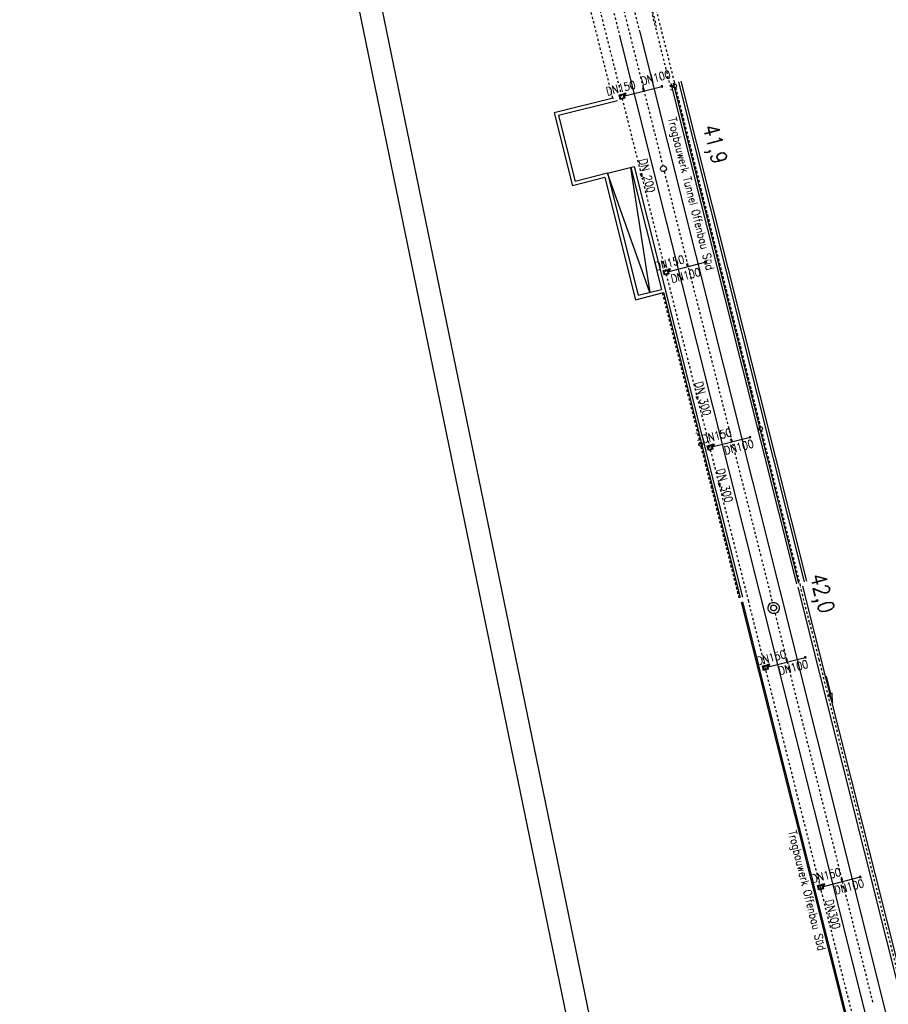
# Model space of a CAD drawing. Extents: x 447045 to 447634, y 442020 to 443192.
# Tile 10 of 24: x 447045 to 447237, y 442726 to 442943. Entities that reach past the tile are written whole.
import ezdxf

# ---------------------------------------------------------------- set-up
doc = ezdxf.new("R2010")
doc.units = 0
doc.header["$LTSCALE"] = 2
doc.header["$MEASUREMENT"] = 0
for name, pattern in [('ACAD_ISO03W100', [0.5, 0.25, -0.25]), ('ACAD_ISO10W100W', [0.5, 0.25, -0.25]), ('AUSGEZOGEN', [0]), ('STRICHLINIEX2', [0.5, 0.25, -0.25])]:
    doc.linetypes.add(name, pattern=pattern)
doc.layers.get('0').update_dxf_attribs({"linetype": 'AUSGEZOGEN'})
for name, color, linetype in [('Bahnachse', 7, 'CONTINUOUS'), ('FBR', 8, 'CONTINUOUS'), ('Gleisachsen', 7, 'CONTINUOUS'), ('Ingenieurbauwerke', 15, 'CONTINUOUS'), ('Planeinteilung', 6, 'CONTINUOUS'), ('RAHMEN', 250, 'AUSGEZOGEN'), ('SCHLITZRINNE', 8, 'AUSGEZOGEN'), ('Tiefenentwässerung_und_Sammelle', 15, 'CONTINUOUS')]:
    doc.layers.add(name, color=color, linetype=linetype)
doc.styles.add('ROMANS', font='romans.shx', dxfattribs={"width": 0.8})

# ---------------------------------------------------------------- blocks, each defined once
blk = doc.blocks.new('1135297')
blk.add_line((0, 0), (1135, 0))
at = {"layer": 'RAHMEN'}
blk.add_line((25, 5), (950, 5), dxfattribs=at)

msp = doc.modelspace()

# ---------------------------------------------------------------- hatches: boundary and pattern name
at = {"layer": 'SCHLITZRINNE'}
h = msp.add_hatch(dxfattribs=at)
h.set_pattern_fill('_USER', color=256, scale=1.5, angle=45, style=0, pattern_type=0)
h.set_pattern_definition([(334.2696, (447234.5127, 443158.8401), (0.651206, 1.35127), [])])
edge = h.paths.add_edge_path()
edge.add_arc((464490.72, 449190.25), 18279.89, 199.256988, 199.272591)
edge.add_arc((412789.26, 431110.16), 36491.73, 19.269413, 19.275929, ccw=False)
edge.add_line((447233.13, 443161.27), (447233.61, 443161.43))
edge.add_arc((464490.72, 449190.25), 18280.39, 199.256988, 199.272591)
edge.add_arc((438988.16, 440271.7), 8736.66, 19.248466, 19.281114, ccw=False)
edge.add_arc((439684.88, 440514.98), 7998.68, 19.223819, 19.248466, ccw=False)
edge.add_arc((551443.68, 479485.61), 110359.84, 199.2238149, 199.2304511)
edge.add_arc((461591.93, 448142.36), 15198.2, 199.230451, 199.295414)
edge.add_arc((434066.56, 438505.59), 13965.35, 19.227644, 19.295414, ccw=False)
edge.add_arc((446515.34, 442847.45), 781.13, 18.87406, 19.22764, ccw=False)
edge.add_arc((443272.16, 441738.7), 4208.6, 18.72173, 18.87406, ccw=False)
edge.add_arc((445875.74, 442621.07), 1459.56, 18.15879, 18.72173, ccw=False)
edge.add_arc((444728.65, 442244.84), 2666.77, 17.74233, 18.15879, ccw=False)
edge.add_arc((445572.42, 442514.8), 1780.87, 17.47777, 17.74233, ccw=False)
edge.add_arc((445655.92, 442541.1), 1693.33, 17.20645, 17.47777, ccw=False)
edge.add_arc((445949.74, 442632.08), 1385.75, 16.53427, 17.20645, ccw=False)
edge.add_arc((445777.93, 442581.08), 1564.97, 15.90176, 16.53427, ccw=False)
edge.add_arc((444610.25, 442248.42), 2779.1, 15.71708, 15.90176, ccw=False)
edge.add_arc((445469.38, 442490.19), 1886.6, 15.49292, 15.71708, ccw=False)
edge.add_arc((444501.3, 442221.84), 2891.19, 15.15169, 15.49292, ccw=False)
edge.add_arc((444653, 442262.92), 2734.02, 14.80079, 15.15169, ccw=False)
edge.add_arc((445305.39, 442435.3), 2059.25, 14.55323, 14.80079, ccw=False)
edge.add_arc((445661.58, 442527.77), 1691.25, 14.28005, 14.55323, ccw=False)
edge.add_arc((445825.28, 442569.43), 1522.33, 13.75449, 14.28005, ccw=False)
edge.add_arc((444655.97, 442283.21), 2726.16, 13.36175, 13.75449, ccw=False)
edge.add_arc((444873.74, 442334.94), 2502.33, 13.15637, 13.36175, ccw=False)
edge.add_arc((445203.57, 442412.03), 2163.61, 12.9355, 13.15637, ccw=False)
edge.add_arc((445591.15, 442501.05), 1765.94, 12.36852, 12.9355, ccw=False)
edge.add_arc((445707.26, 442526.51), 1647.07, 11.78144, 12.36852, ccw=False)
edge.add_arc((445429.99, 442468.68), 1930.3, 11.59481, 11.78144, ccw=False)
edge.add_arc((442977.06, 441965.4), 4434.33, 11.47168, 11.59481, ccw=False)
edge.add_arc((444371.69, 442248.42), 3011.27, 11.05089, 11.47168, ccw=False)
edge.add_arc((446428.11, 442650.05), 916, 10.28794, 11.05089, ccw=False)
edge.add_arc((445293.54, 442444.11), 2069.11, 9.83201, 10.28794, ccw=False)
edge.add_arc((438489.77, 441264.98), 8974.3, 9.613081, 9.832007, ccw=False)
edge.add_arc((-516898.98, 279448.69), 977969.75, 9.61226256, 9.61308127, ccw=False)
edge.add_arc((439111.82, 441356.28), 8345.74, 9.603417, 9.612279, ccw=False)
edge.add_arc((371773.63, 429962.75), 76641.01, 9.5908545, 9.6034167, ccw=False)
edge.add_arc((456011.66, 444189.17), 8789.87, 189.542369, 189.651902)
edge.add_arc((455543.19, 444109.5), 8314.68, 189.651902, 189.684092)
edge.add_arc((393564.92, 433546.25), 54557.31, 9.665544, 9.67045, ccw=False)

# ---------------------------------------------------------------- linework, layer by layer
at = {"layer": 'Bahnachse', "linetype": 'ACAD_ISO10W100W'}
for p, q in [((447168.9, 442982.2), (447186.77, 442911.1)), ((447187.08, 442909.84), (447208.52, 442824.54)), ((447208.62, 442824.17), (447210.48, 442816.77)), ((447210.52, 442816.41), (447210.97, 442814.66)), ((447211.57, 442812.23), (447233.26, 442725.93))]:
    msp.add_line(p, q, dxfattribs=at)
at = {"layer": 'Bahnachse', "linetype": 'Continuous'}
for centre, major_axis, start_param, end_param in [((447186.92, 442910.47), (-0.46, 0.46), 2.598780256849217, 8.881965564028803), ((447211.27, 442813.44), (-0.31, 1.21), 3.142328, 9.425513), ((447211.27, 442813.44), (-0.46, 0.46), 2.610467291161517, 8.893652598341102)]:
    msp.add_ellipse(centre, major_axis=major_axis, ratio=1, start_param=start_param, end_param=end_param, dxfattribs=at)
at = {"layer": 'FBR'}
msp.add_lwpolyline([(447314.35, 442951.29, -0.001558), (447317.43, 442939.12, -0.001547), (447320.44, 442926.83, -0.001543), (447323.39, 442914.53, -0.001553), (447326.23, 442902.3, -0.001554), (447329.01, 442890.04, -0.001544), (447331.72, 442877.69, -0.001547), (447334.35, 442865.32, -0.001556), (447336.9, 442853.01, -0.001557), (447339.48, 442840.1, -0.001703), (447341.77, 442828.28, -0.00139), (447344.55, 442813.41, -0.002089), (447346.33, 442803.5, -0.000455), (447348.3, 442792.23, -0.001024), (447349.16, 442787.22, -0.000003), (447350.35, 442780.19, -0.000015), (447350.6, 442778.71), (447354.77, 442754.06), (447358.95, 442729.41, 0.000005), (447365.21, 442692.44, -0.000003), (447371.47, 442655.47, -0.000003), (447379.82, 442606.17, 0.000003), (447388.17, 442556.87), (447409.04, 442433.62)], format="xyb", dxfattribs=at)
at = {"layer": 'FBR', "flags": 128}
msp.add_lwpolyline([(447300.57, 442944.93, -0.002293), (447303.95, 442931.39, -0.001714), (447308.33, 442913.22, -0.000896), (447310.39, 442904.49, -0.000964), (447312.27, 442896.36, -0.002474), (447316.1, 442879.31, -0.002562), (447319.63, 442862.81, -0.000814), (447320.91, 442856.65, -0.000537), (447322.81, 442847.32, -0.001836), (447327.13, 442825.63, -0.003329), (447329.39, 442813.64, -0.001989), (447332.26, 442797.43, -0.000955), (447338.05, 442763.63, -0.000004), (447340.39, 442749.85, -0.000039), (447340.6, 442748.58, -0.000055), (447343.41, 442732.01, 0.000478), (447346.21, 442715.44, 0.00014), (447346.99, 442710.84, -0.000021), (447347.78, 442706.23)], format="xyb", dxfattribs=at)
at = {"layer": 'Gleisachsen', "linetype": 'ACAD_ISO03W100'}
for p, q in [((447166.71, 442981.65), (447177.24, 442939.79)), ((447171.08, 442982.75), (447181.64, 442940.71))]:
    msp.add_line(p, q, dxfattribs=at)
at = {"layer": 'Gleisachsen', "linetype": 'Continuous'}
for p, q in [((447181.6, 442940.88), (447212.7, 442816.98)), ((447177.24, 442939.79), (447208.15, 442816.78)), ((447208.15, 442816.78), (447260.53, 442608.19)), ((447212.7, 442816.98), (447264.89, 442609.29))]:
    msp.add_line(p, q, dxfattribs=at)
at = {"layer": 'Ingenieurbauwerke', "linetype": 'ACAD_ISO03W100'}
for p, q in [((447174.77, 442983.87), (447185.34, 442941.82)), ((447174.68, 442983.29), (447188.62, 442927.81)), ((447167.54, 442966.71), (447205.63, 442815.14)), ((447189.33, 442929.42), (447217.21, 442818.14)), ((447189.51, 442928.3), (447208.32, 442853.43)), ((447186.66, 442883.01), (447203.59, 442815.65)), ((447186.76, 442883.03), (447195.06, 442849.98)), ((447195.26, 442849.2), (447203.68, 442815.68)), ((447195.26, 442849.2), (447203.61, 442815.97))]:
    msp.add_line(p, q, dxfattribs=at)
at = {"layer": 'Ingenieurbauwerke', "linetype": 'Continuous'}
for p, q in [((447188.55, 442929.23), (447216.31, 442818.79)), ((447189.04, 442929.35), (447216.79, 442818.91)), ((447190.26, 442929.65), (447218.01, 442819.22)), ((447190.74, 442929.78), (447218.5, 442819.34)), ((447177.1, 442926.73), (447178.12, 442926.99)), ((447178.1, 442926.45), (447186.57, 442928.62)), ((447178.12, 442926.99), (447178.38, 442925.98)), ((447178.27, 442927.11), (447178.56, 442927.18)), ((447178.34, 442926.82), (447178.27, 442927.11)), ((447178.56, 442927.18), (447178.63, 442926.89)), ((447182.56, 442928.21), (447182.27, 442928.14)), ((447182.27, 442928.14), (447182.34, 442927.85)), ((447182.34, 442927.85), (447182.63, 442927.92)), ((447182.53, 442927.74), (447182.42, 442927.55)), ((447182.49, 442927.88), (447182.53, 442927.74)), ((447182.63, 442927.92), (447182.56, 442928.21)), ((447186.67, 442928.8), (447186.38, 442928.73)), ((447186.38, 442928.73), (447186.46, 442928.44)), ((447186.46, 442928.44), (447186.75, 442928.51)), ((447186.75, 442928.51), (447186.67, 442928.8)), ((447175.81, 442926.04), (447162.76, 442922.76)), ((447176.78, 442925.46), (447163.73, 442922.18)), ((447175.84, 442926.05), (447175.85, 442926.03)), ((447177.36, 442925.72), (447177.1, 442926.73)), ((447177.28, 442926.62), (447178.01, 442926.81)), ((447177.47, 442925.9), (447177.28, 442926.62)), ((447178.38, 442925.98), (447177.36, 442925.72)), ((447178.19, 442926.08), (447177.47, 442925.9)), ((447178.01, 442926.81), (447178.19, 442926.08)), ((447178.63, 442926.89), (447178.34, 442926.82)), ((447178.52, 442926.71), (447178.41, 442926.53)), ((447178.49, 442926.86), (447178.52, 442926.71)), ((447162.76, 442922.76), (447166.81, 442906.66)), ((447163.73, 442922.18), (447167.39, 442907.63)), ((447174.57, 442909.44), (447180.47, 442910.92)), ((447179.66, 442910.72), (447183.89, 442883.12)), ((447179.69, 442910.73), (447186.47, 442883.78)), ((447180.47, 442910.92), (447204.37, 442815.84)), ((447173.98, 442908.47), (447166.81, 442906.66)), ((447174.57, 442909.44), (447167.39, 442907.63)), ((447173.98, 442908.47), (447180.78, 442881.51)), ((447174.57, 442909.44), (447181.34, 442882.48)), ((447183.89, 442883.12), (447174.57, 442909.44)), ((447181.8, 442909.28), (447182.13, 442909.36)), ((447182.13, 442908.66), (447181.8, 442909.28)), ((447182.13, 442909.36), (447182.13, 442908.66)), ((447196.44, 442890.03), (447196.15, 442889.96)), ((447196.51, 442889.74), (447196.44, 442890.03)), ((447186.86, 442887.96), (447187.88, 442888.22)), ((447187.12, 442886.95), (447186.86, 442887.96)), ((447187.04, 442887.86), (447187.77, 442888.04)), ((447187.23, 442887.13), (447187.04, 442887.86)), ((447187.77, 442888.04), (447187.96, 442887.32)), ((447187.86, 442887.68), (447196.33, 442889.85)), ((447187.88, 442888.22), (447188.14, 442887.21)), ((447188.03, 442888.34), (447188.32, 442888.42)), ((447188.1, 442888.05), (447188.03, 442888.34)), ((447188.39, 442888.13), (447188.1, 442888.05)), ((447188.29, 442887.94), (447188.18, 442887.76)), ((447188.25, 442888.09), (447188.29, 442887.94)), ((447188.32, 442888.42), (447188.39, 442888.13)), ((447192.32, 442889.44), (447192.03, 442889.37)), ((447192.03, 442889.37), (447192.11, 442889.08)), ((447192.11, 442889.08), (447192.4, 442889.15)), ((447192.29, 442888.97), (447192.18, 442888.79)), ((447192.25, 442889.11), (447192.29, 442888.97)), ((447192.4, 442889.15), (447192.32, 442889.44)), ((447196.15, 442889.96), (447196.22, 442889.67)), ((447196.22, 442889.67), (447196.51, 442889.74)), ((447188.14, 442887.21), (447187.12, 442886.95)), ((447187.96, 442887.32), (447187.23, 442887.13)), ((447181.34, 442882.48), (447186.47, 442883.78)), ((447180.78, 442881.51), (447186.95, 442883.08)), ((447186.95, 442883.08), (447203.88, 442815.72)), ((447194.16, 442860.08), (447194.49, 442860.16)), ((447194.48, 442859.46), (447194.16, 442860.08)), ((447194.49, 442860.16), (447194.48, 442859.46)), ((447194.4, 442852.05), (447194.1, 442851.95)), ((447197.59, 442848.99), (447206.05, 442851.16)), ((447206.16, 442851.34), (447205.87, 442851.27)), ((447205.87, 442851.27), (447205.95, 442850.98)), ((447205.95, 442850.98), (447206.24, 442851.05)), ((447206.24, 442851.05), (447206.16, 442851.34)), ((447194.79, 442850.52), (447194.42, 442850.39)), ((447196.59, 442849.27), (447197.6, 442849.53)), ((447196.85, 442848.25), (447196.59, 442849.27)), ((447196.77, 442849.16), (447197.49, 442849.35)), ((447196.95, 442848.44), (447196.77, 442849.16)), ((447197.49, 442849.35), (447197.68, 442848.62)), ((447197.6, 442849.53), (447197.86, 442848.51)), ((447197.75, 442849.65), (447198.04, 442849.72)), ((447197.83, 442849.36), (447197.75, 442849.65)), ((447198.12, 442849.43), (447197.83, 442849.36)), ((447198.01, 442849.25), (447197.9, 442849.07)), ((447197.97, 442849.39), (447198.01, 442849.25)), ((447198.04, 442849.72), (447198.12, 442849.43)), ((447202.05, 442850.75), (447201.76, 442850.67)), ((447201.76, 442850.67), (447201.83, 442850.38)), ((447201.83, 442850.38), (447202.12, 442850.46)), ((447202.01, 442850.28), (447201.9, 442850.09)), ((447202.12, 442850.46), (447202.05, 442850.75)), ((447197.86, 442848.51), (447196.85, 442848.25)), ((447197.68, 442848.62), (447196.95, 442848.44)), ((447199.05, 442840.91), (447199.38, 442840.99)), ((447199.37, 442840.29), (447199.05, 442840.91)), ((447199.38, 442840.99), (447199.37, 442840.29)), ((447217.66, 442818.27), (447276.97, 442582.24)), ((447366.81, 442220.46), (447216.67, 442818.01)), ((447204.11, 442814.74), (447276.06, 442528.4)), ((447204.38, 442814.81), (447354.36, 442217.89)), ((447208.8, 442800.65), (447209.82, 442800.91)), ((447209.8, 442800.37), (447218.27, 442802.54)), ((447209.82, 442800.91), (447210.08, 442799.9)), ((447209.97, 442801.03), (447210.26, 442801.1)), ((447210.04, 442800.74), (447209.97, 442801.03)), ((447210.26, 442801.1), (447210.33, 442800.81)), ((447214.26, 442802.13), (447213.97, 442802.06)), ((447213.97, 442802.06), (447214.05, 442801.77)), ((447214.05, 442801.77), (447214.34, 442801.84)), ((447214.23, 442801.66), (447214.12, 442801.48)), ((447214.34, 442801.84), (447214.26, 442802.13)), ((447218.38, 442802.72), (447218.09, 442802.65)), ((447218.09, 442802.65), (447218.16, 442802.36)), ((447218.16, 442802.36), (447218.45, 442802.43)), ((447218.45, 442802.43), (447218.38, 442802.72)), ((447209.06, 442799.64), (447208.8, 442800.65)), ((447208.98, 442800.55), (447209.71, 442800.73)), ((447209.17, 442799.82), (447208.98, 442800.55)), ((447210.08, 442799.9), (447209.06, 442799.64)), ((447209.9, 442800.01), (447209.17, 442799.82)), ((447209.71, 442800.73), (447209.9, 442800.01)), ((447210.33, 442800.81), (447210.04, 442800.74)), ((447210.23, 442800.63), (447210.12, 442800.45)), ((447210.19, 442800.78), (447210.23, 442800.63)), ((447221.99, 442751.88), (447230.45, 442754.05)), ((447226.45, 442753.64), (447226.15, 442753.56)), ((447226.15, 442753.56), (447226.23, 442753.27)), ((447226.23, 442753.27), (447226.52, 442753.35)), ((447226.41, 442753.17), (447226.3, 442752.98)), ((447226.52, 442753.35), (447226.45, 442753.64)), ((447230.56, 442754.23), (447230.27, 442754.16)), ((447230.27, 442754.16), (447230.34, 442753.86)), ((447230.34, 442753.86), (447230.63, 442753.94)), ((447230.63, 442753.94), (447230.56, 442754.23)), ((447220.98, 442752.16), (447222, 442752.42)), ((447221.24, 442751.14), (447220.98, 442752.16)), ((447221.17, 442752.05), (447221.89, 442752.24)), ((447221.35, 442751.33), (447221.17, 442752.05)), ((447222.26, 442751.4), (447221.24, 442751.14)), ((447222.08, 442751.51), (447221.35, 442751.33)), ((447221.89, 442752.24), (447222.08, 442751.51)), ((447222, 442752.42), (447222.26, 442751.4)), ((447222.15, 442752.54), (447222.44, 442752.61)), ((447222.23, 442752.25), (447222.15, 442752.54)), ((447222.52, 442752.32), (447222.23, 442752.25)), ((447222.41, 442752.14), (447222.3, 442751.96)), ((447222.37, 442752.28), (447222.41, 442752.14)), ((447222.44, 442752.61), (447222.52, 442752.32))]:
    msp.add_line(p, q, dxfattribs=at)
at = {"layer": 'Ingenieurbauwerke', "linetype": 'STRICHLINIEX2', "flags": 128}
for points in [[(447189.39, 442929.49), (447165.03, 443026.3), (447162.2, 443037.51), (447155.69, 443063.3)], [(447175.73, 442926.02), (447151.36, 443022.85), (447148.84, 443032.84), (447142.02, 443059.84)]]:
    msp.add_lwpolyline(points, dxfattribs=at)
at = {"layer": 'Ingenieurbauwerke', "linetype": 'ACAD_ISO03W100', "flags": 128}
msp.add_lwpolyline([(447205.63, 442815.14), (447355.64, 442218.15), (447377.88, 442129.62)], dxfattribs=at)
at = {"layer": 'Ingenieurbauwerke', "linetype": 'Continuous'}
for centre, start_param, end_param in [((447189.41, 442928.69), 2.598780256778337, 8.881965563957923), ((447208.42, 442853.04), 2.598780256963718, 8.881965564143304), ((447208.42, 442853.04), 2.598780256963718, 8.881965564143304), ((447195.16, 442849.59), 2.598780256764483, 8.88196556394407), ((447195.16, 442849.59), 2.598780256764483, 8.88196556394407), ((447195.16, 442849.59), 2.598780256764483, 8.88196556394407)]:
    msp.add_ellipse(centre, major_axis=(-0.283, 0.283), ratio=1, start_param=start_param, end_param=end_param, dxfattribs=at)
at = {"layer": 'SCHLITZRINNE', "flags": 128}
msp.add_lwpolyline([(447233.13, 443161.27, 0.000068), (447234.78, 443156.57, -0.000142), (447236.42, 443151.87, -0.000108), (447237.55, 443148.62, 0.000029), (447241.76, 443136.55, 0.000283), (447247.45, 443120.29, -0.000296), (447252.9, 443104.69, -0.001543), (447254.47, 443100.14, -0.000665), (447258.08, 443089.54, -0.002456), (447262.61, 443075.94, -0.001817), (447268.59, 443057.5, -0.001154), (447271.07, 443049.66, -0.001184), (447273.46, 443042.01, -0.002933), (447278.18, 443026.45, -0.00276), (447283.01, 443009.86, -0.000806), (447285.45, 443001.24, -0.000978), (447287.43, 442994.13, -0.001489), (447291.98, 442977.53, -0.001531), (447296.31, 442961.35, -0.00108), (447298.56, 442952.74, -0.001192), (447300.57, 442944.93, -0.002293), (447303.95, 442931.39, -0.001714), (447308.33, 442913.22, -0.000896), (447310.39, 442904.49, -0.000964), (447312.27, 442896.36, -0.002474), (447316.1, 442879.31, -0.002562), (447319.63, 442862.81, -0.000814), (447320.91, 442856.65, -0.000537), (447322.81, 442847.32, -0.001836), (447327.13, 442825.63, -0.003329), (447329.39, 442813.64, -0.001989), (447332.26, 442797.43, -0.000955), (447338.05, 442763.63, -0.000004), (447340.39, 442749.85, -0.000039), (447340.6, 442748.58, -0.000055), (447343.41, 442732.01, 0.000478), (447346.21, 442715.44, 0.00014), (447346.99, 442710.84, -0.000021), (447347.78, 442706.23, -0.000059)], format="xyb", dxfattribs=at)
at = {"layer": 'Tiefenentwässerung_und_Sammelle', "linetype": 'ACAD_ISO03W100'}
for p, q in [((447219.19, 442810.23), (447217.21, 442818.14)), ((447219.19, 442810.23), (447221.24, 442802.09)), ((447221.25, 442802.09), (447239.96, 442727.61))]:
    msp.add_line(p, q, dxfattribs=at)
at = {"layer": 'Tiefenentwässerung_und_Sammelle', "linetype": 'Continuous'}
for p, q in [((447222.87, 442798.41), (447223.83, 442794.52)), ((447223.83, 442794.52), (447223.44, 442794.43)), ((447223.44, 442794.43), (447224.31, 442792.58)), ((447224.22, 442794.62), (447223.83, 442794.52)), ((447224.31, 442792.58), (447224.22, 442794.62))]:
    msp.add_line(p, q, dxfattribs=at)

# ---------------------------------------------------------------- block references
at = {"layer": 'Planeinteilung', "linetype": 'Continuous', "rotation": 281.6467705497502}
msp.add_blockref('1135297', (447081.31, 443131.58), dxfattribs=at)

# ---------------------------------------------------------------- texts
at = {"layer": 'Bahnachse', "linetype": 'Continuous', "style": 'ROMANS', "width": 0.8334}
for s, rotation, oblique, p in [('41,9', 284.5691, 0, (447195.58, 442919.69)), ('42,0', 284.5688, 360, (447219.28, 442820.5))]:
    msp.add_text(s, height=3.5, rotation=rotation, dxfattribs=dict(at, oblique=oblique)).set_placement(p)
at = {"layer": 'Ingenieurbauwerke', "linetype": 'Continuous', "style": 'ROMANS', "oblique": 0, "width": 0.8337}
for s, rotation, p in [('DN100', 14.3885, (447182.23, 442928.85)), ('DN150', 14.3885, (447174.5, 442926.57)), ('Trogbauwerk Tunnel Offenbau Süd', 284.1491, (447187.94, 442921.5)), ('DN 200', 284.5843, (447181.48, 442912.4)), ('DN150', 14.3885, (447185.27, 442887.97)), ('DN100', 14.3885, (447188.85, 442885.19)), ('DN 300', 284.5843, (447193.81, 442863.16)), ('DN150', 14.3885, (447195.71, 442849.79)), ('DN100', 14.3885, (447200.6, 442847.29)), ('DN 300', 284.5843, (447198.64, 442843.98)), ('DN150', 14.385, (447207.76, 442800.8)), ('DN100', 14.385, (447212.63, 442798.62)), ('Trogbauwerk Offenbau Süd', 284.0788, (447214.49, 442764.07)), ('DN150', 14.385, (447219.86, 442752.7)), ('DN100', 14.385, (447224.98, 442750.19)), ('DN300', 284.5808, (447222.64, 442748.79))]:
    msp.add_text(s, height=1.8, rotation=rotation, dxfattribs=at).set_placement(p)

doc.saveas('drawing.dxf')
